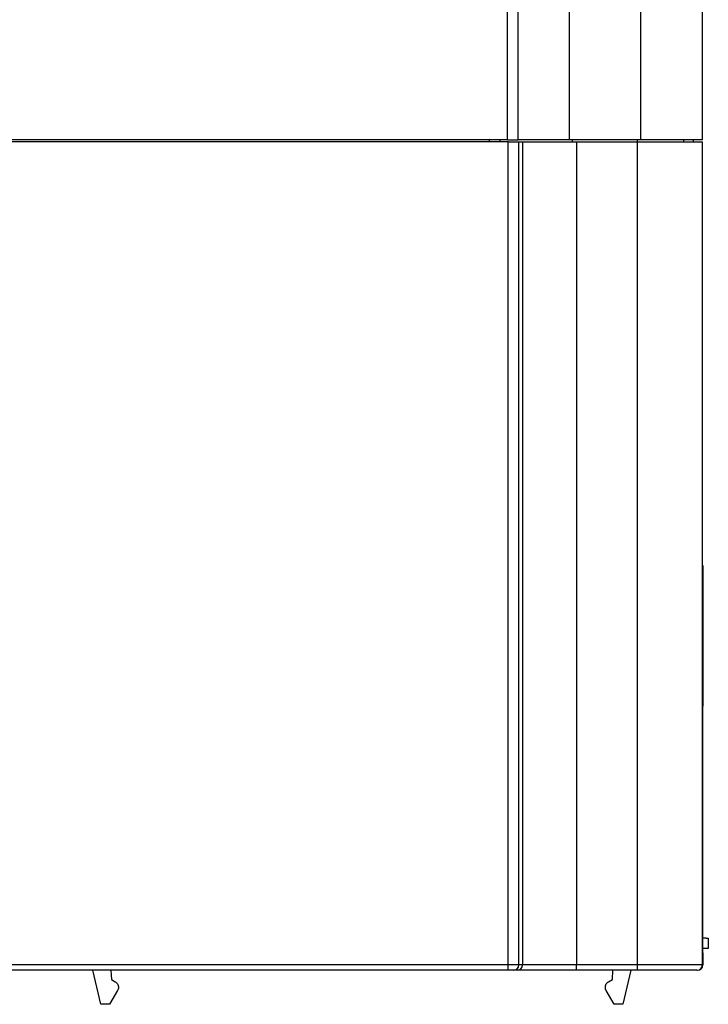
# Model space of a CAD drawing. Header units: inches. Extents: x -14 to 120, y 226 to 354.
# Tile 5 of 7: x 75 to 120, y 226 to 289. Entities that reach past the tile are written whole.
import ezdxf

# ---------------------------------------------------------------- set-up
doc = ezdxf.new("R2010")
doc.units = ezdxf.units.IN
doc.header["$MEASUREMENT"] = 0

# ---------------------------------------------------------------- blocks, each defined once
blk = doc.blocks.new('block 37')
at = {"color": 7, "lineweight": 25}
blk.add_lwpolyline([(106.676, 281.546), (106.676, 290.643)], dxfattribs=at)
blk = doc.blocks.new('block 38')
at = {"color": 7, "lineweight": 25}
blk.add_lwpolyline([(106.676, 281.546), (-1.124, 281.546)], dxfattribs=at)
blk = doc.blocks.new('block 46')
at = {"color": 7, "lineweight": 25}
blk.add_lwpolyline([(106.676, 281.546), (107.376, 281.546)], dxfattribs=at)
blk = doc.blocks.new('block 47')
at = {"color": 7, "lineweight": 25}
blk.add_lwpolyline([(107.376, 281.546), (107.376, 290.643)], dxfattribs=at)
blk = doc.blocks.new('block 52')
at = {"color": 7, "lineweight": 25}
blk.add_lwpolyline([(106.712, 228.206), (106.712, 281.406)], dxfattribs=at)
blk = doc.blocks.new('block 53')
at = {"color": 7, "lineweight": 25}
blk.add_lwpolyline([(106.712, 228.206), (-1.16, 228.206)], dxfattribs=at)
blk = doc.blocks.new('block 54')
at = {"color": 7, "lineweight": 25}
blk.add_lwpolyline([(106.712, 281.406), (-1.16, 281.406)], dxfattribs=at)
blk = doc.blocks.new('block 55')
at = {"color": 7, "lineweight": 25}
blk.add_lwpolyline([(107.411, 228.206), (106.712, 228.206)], dxfattribs=at)
blk = doc.blocks.new('block 56')
at = {"color": 7, "lineweight": 25}
blk.add_lwpolyline([(106.712, 281.406), (107.411, 281.406)], dxfattribs=at)
blk = doc.blocks.new('block 57')
at = {"color": 7, "lineweight": 25}
blk.add_lwpolyline([(107.411, 228.206), (107.411, 281.406)], dxfattribs=at)
blk = doc.blocks.new('block 58')
at = {"color": 7, "lineweight": 25}
blk.add_lwpolyline([(106.712, 227.856), (-1.16, 227.856)], dxfattribs=at)
blk = doc.blocks.new('block 60')
at = {"color": 7, "lineweight": 25}
blk.add_lwpolyline([(106.712, 227.856), (106.712, 228.206)], dxfattribs=at)
blk = doc.blocks.new('block 63')
at = {"color": 7, "lineweight": 25}
blk.add_open_spline([(107.062, 227.856), (107.254, 227.857), (107.411, 228.013), (107.411, 228.206)], degree=3, dxfattribs=at)
blk = doc.blocks.new('block 64')
at = {"color": 7, "lineweight": 25}
blk.add_lwpolyline([(107.062, 227.856), (106.712, 227.856)], dxfattribs=at)
blk = doc.blocks.new('block 65')
at = {"color": 7, "lineweight": 25}
blk.add_lwpolyline([(107.643, 228.206), (107.411, 228.206)], dxfattribs=at)
blk = doc.blocks.new('block 66')
at = {"color": 7, "lineweight": 25}
blk.add_open_spline([(107.293, 227.856), (107.486, 227.857), (107.643, 228.013), (107.643, 228.206)], degree=3, dxfattribs=at)
blk = doc.blocks.new('block 67')
at = {"color": 7, "lineweight": 25}
blk.add_lwpolyline([(107.293, 227.856), (107.062, 227.856)], dxfattribs=at)
blk = doc.blocks.new('block 73')
at = {"color": 7, "lineweight": 25}
blk.add_lwpolyline([(107.643, 281.406), (107.643, 228.206)], dxfattribs=at)
blk = doc.blocks.new('block 74')
at = {"color": 7, "lineweight": 25}
blk.add_lwpolyline([(107.411, 281.406), (107.643, 281.406)], dxfattribs=at)
blk = doc.blocks.new('block 77')
at = {"color": 7, "lineweight": 25}
blk.add_lwpolyline([(105.486, 281.546), (105.485, 281.406)], dxfattribs=at)
blk = doc.blocks.new('block 78')
at = {"color": 7, "lineweight": 25}
blk.add_lwpolyline([(106.186, 281.546), (106.185, 281.406)], dxfattribs=at)
blk = doc.blocks.new('block 517')
at = {"color": 7, "lineweight": 25}
blk.add_lwpolyline([(110.687, 281.546), (110.687, 290.639)], dxfattribs=at)
blk = doc.blocks.new('block 519')
at = {"color": 7, "lineweight": 25}
blk.add_lwpolyline([(110.687, 281.546), (107.376, 281.546)], dxfattribs=at)
blk = doc.blocks.new('block 523')
at = {"color": 7, "lineweight": 25}
blk.add_lwpolyline([(110.876, 281.406), (110.876, 281.546)], dxfattribs=at)
blk = doc.blocks.new('block 525')
at = {"color": 7, "lineweight": 25}
blk.add_lwpolyline([(111.138, 228.206), (107.643, 228.206)], dxfattribs=at)
blk = doc.blocks.new('block 526')
at = {"color": 7, "lineweight": 25}
blk.add_lwpolyline([(111.138, 227.856), (111.138, 228.206)], dxfattribs=at)
blk = doc.blocks.new('block 527')
at = {"color": 7, "lineweight": 25}
blk.add_lwpolyline([(111.138, 227.856), (107.293, 227.856)], dxfattribs=at)
blk = doc.blocks.new('block 531')
at = {"color": 7, "lineweight": 25}
blk.add_lwpolyline([(111.138, 281.406), (111.138, 228.206)], dxfattribs=at)
blk = doc.blocks.new('block 532')
at = {"color": 7, "lineweight": 25}
blk.add_lwpolyline([(107.643, 281.406), (111.138, 281.406)], dxfattribs=at)
blk = doc.blocks.new('block 606')
at = {"color": 7, "lineweight": 25}
blk.add_lwpolyline([(115.303, 281.546), (115.303, 290.599)], dxfattribs=at)
blk = doc.blocks.new('block 608')
at = {"color": 7, "lineweight": 25}
blk.add_lwpolyline([(115.303, 281.546), (110.687, 281.546)], dxfattribs=at)
blk = doc.blocks.new('block 616')
at = {"color": 7, "lineweight": 25}
blk.add_lwpolyline([(119.276, 281.546), (119.276, 290.599)], dxfattribs=at)
blk = doc.blocks.new('block 618')
at = {"color": 7, "lineweight": 25}
blk.add_lwpolyline([(119.276, 281.546), (115.303, 281.546)], dxfattribs=at)
blk = doc.blocks.new('block 619')
at = {"color": 7, "lineweight": 25}
blk.add_lwpolyline([(119.276, 228.206), (115.076, 228.206)], dxfattribs=at)
blk = doc.blocks.new('block 620')
at = {"color": 7, "lineweight": 25}
blk.add_lwpolyline([(115.076, 228.206), (115.076, 281.406)], dxfattribs=at)
blk = doc.blocks.new('block 621')
at = {"color": 7, "lineweight": 25}
blk.add_lwpolyline([(119.276, 228.206), (119.276, 281.406)], dxfattribs=at)
blk = doc.blocks.new('block 622')
at = {"color": 7, "lineweight": 25}
blk.add_lwpolyline([(115.076, 281.406), (119.276, 281.406)], dxfattribs=at)
blk = doc.blocks.new('block 627')
at = {"color": 7, "lineweight": 25}
blk.add_lwpolyline([(115.076, 228.206), (111.138, 228.206)], dxfattribs=at)
blk = doc.blocks.new('block 628')
at = {"color": 7, "lineweight": 25}
blk.add_lwpolyline([(111.138, 281.406), (115.076, 281.406)], dxfattribs=at)
blk = doc.blocks.new('block 631')
at = {"color": 7, "lineweight": 25}
blk.add_lwpolyline([(115.076, 227.856), (115.076, 228.206)], dxfattribs=at)
blk = doc.blocks.new('block 632')
at = {"color": 7, "lineweight": 25}
blk.add_open_spline([(118.926, 227.856), (119.119, 227.856), (119.276, 228.013), (119.276, 228.206)], degree=3, dxfattribs=at)
blk = doc.blocks.new('block 633')
at = {"color": 7, "lineweight": 25}
blk.add_lwpolyline([(118.926, 227.856), (115.076, 227.856)], dxfattribs=at)
blk = doc.blocks.new('block 636')
at = {"color": 7, "lineweight": 25}
blk.add_lwpolyline([(115.076, 227.856), (111.138, 227.856)], dxfattribs=at)
blk = doc.blocks.new('block 650')
at = {"color": 7, "lineweight": 25}
blk.add_lwpolyline([(118.085, 281.406), (118.086, 281.546)], dxfattribs=at)
blk = doc.blocks.new('block 651')
at = {"color": 7, "lineweight": 25}
blk.add_lwpolyline([(115.076, 281.406), (115.076, 281.546)], dxfattribs=at)
blk = doc.blocks.new('block 758')
at = {"color": 7, "lineweight": 25}
blk.add_lwpolyline([(119.311, 228.976), (119.311, 244.936)], dxfattribs=at)
blk = doc.blocks.new('block 759')
at = {"color": 7, "lineweight": 25}
blk.add_lwpolyline([(119.276, 244.936), (119.311, 244.936)], dxfattribs=at)
blk = doc.blocks.new('block 760')
at = {"color": 7, "lineweight": 25}
blk.add_open_spline([(119.276, 228.824), (119.299, 228.871), (119.311, 228.923), (119.311, 228.976)], degree=3, dxfattribs=at)
blk = doc.blocks.new('block 761')
at = {"color": 7, "lineweight": 25}
blk.add_lwpolyline([(119.276, 254.036), (119.311, 254.036)], dxfattribs=at)
blk = doc.blocks.new('block 762')
at = {"color": 7, "lineweight": 25}
blk.add_lwpolyline([(119.311, 254.036), (119.311, 244.936)], dxfattribs=at)
blk = doc.blocks.new('block 768')
at = {"color": 7, "lineweight": 25}
blk.add_lwpolyline([(114.649, 227.856), (114.131, 225.658)], dxfattribs=at)
blk = doc.blocks.new('block 769')
at = {"color": 7, "lineweight": 25}
blk.add_lwpolyline([(114.131, 225.658), (113.571, 225.658)], dxfattribs=at)
blk = doc.blocks.new('block 770')
at = {"color": 7, "lineweight": 25}
blk.add_lwpolyline([(113.571, 225.658), (113.06, 226.544)], dxfattribs=at)
blk = doc.blocks.new('block 771')
at = {"color": 7, "lineweight": 25}
blk.add_open_spline([(113.06, 226.544), (113.054, 226.555), (113.048, 226.566), (113.043, 226.577), (113.027, 226.61), (113.016, 226.645), (113.01, 226.681), (112.999, 226.741), (113.002, 226.804), (113.018, 226.863), (113.028, 226.902), (113.045, 226.94), (113.066, 226.975), (113.085, 227.006), (113.108, 227.035), (113.136, 227.06), (113.159, 227.082), (113.187, 227.1), (113.213, 227.118)], degree=3, knots=[0, 0, 0, 0, 1, 1, 1, 2, 2, 2, 3, 3, 3, 4, 4, 4, 5, 5, 5, 6, 6, 6, 6], dxfattribs=at)
blk = doc.blocks.new('block 772')
at = {"color": 7, "lineweight": 25}
blk.add_lwpolyline([(113.213, 227.118), (113.459, 227.26)], dxfattribs=at)
blk = doc.blocks.new('block 773')
at = {"color": 7, "lineweight": 25}
blk.add_lwpolyline([(113.459, 227.26), (113.486, 227.856)], dxfattribs=at)
blk = doc.blocks.new('block 774')
at = {"color": 7, "lineweight": 25}
blk.add_lwpolyline([(81.063, 227.26), (81.309, 227.118)], dxfattribs=at)
blk = doc.blocks.new('block 775')
at = {"color": 7, "lineweight": 25}
blk.add_open_spline([(81.309, 227.118), (81.322, 227.11), (81.336, 227.101), (81.348, 227.092), (81.362, 227.082), (81.375, 227.071), (81.387, 227.06), (81.4, 227.048), (81.412, 227.035), (81.423, 227.021), (81.435, 227.006), (81.446, 226.991), (81.456, 226.975), (81.467, 226.958), (81.476, 226.94), (81.484, 226.922), (81.492, 226.903), (81.499, 226.883), (81.505, 226.863), (81.509, 226.846), (81.512, 226.83), (81.515, 226.813), (81.518, 226.794), (81.519, 226.774), (81.519, 226.754), (81.519, 226.712), (81.513, 226.67), (81.5, 226.631), (81.49, 226.601), (81.477, 226.573), (81.463, 226.544)], degree=3, knots=[0, 0, 0, 0, 1, 1, 1, 2, 2, 2, 3, 3, 3, 4, 4, 4, 5, 5, 5, 6, 6, 6, 7, 7, 7, 8, 8, 8, 9, 9, 9, 10, 10, 10, 10], dxfattribs=at)
blk = doc.blocks.new('block 776')
at = {"color": 7, "lineweight": 25}
blk.add_lwpolyline([(81.463, 226.544), (80.951, 225.658)], dxfattribs=at)
blk = doc.blocks.new('block 777')
at = {"color": 7, "lineweight": 25}
blk.add_lwpolyline([(80.951, 225.658), (80.391, 225.658)], dxfattribs=at)
blk = doc.blocks.new('block 778')
at = {"color": 7, "lineweight": 25}
blk.add_lwpolyline([(80.391, 225.658), (79.873, 227.856)], dxfattribs=at)
blk = doc.blocks.new('block 779')
at = {"color": 7, "lineweight": 25}
blk.add_lwpolyline([(81.037, 227.856), (81.063, 227.26)], dxfattribs=at)
blk = doc.blocks.new('block 785')
at = {"color": 7, "lineweight": 25}
blk.add_lwpolyline([(119.311, 228.976), (119.311, 228.206)], dxfattribs=at)
blk = doc.blocks.new('block 786')
at = {"color": 7, "lineweight": 25}
blk.add_open_spline([(118.961, 227.856), (119.154, 227.856), (119.311, 228.013), (119.311, 228.206)], degree=3, dxfattribs=at)
blk = doc.blocks.new('block 787')
at = {"color": 7, "lineweight": 25}
blk.add_lwpolyline([(118.926, 227.856), (118.961, 227.856)], dxfattribs=at)
blk = doc.blocks.new('block 788')
at = {"color": 7, "lineweight": 25}
blk.add_lwpolyline([(118.69, 281.546), (118.688, 281.406)], dxfattribs=at)
blk = doc.blocks.new('block 789')
at = {"color": 7, "lineweight": 25}
blk.add_open_spline([(119.661, 229.275), (119.661, 229.275), (119.66, 229.275), (119.657, 229.275), (119.655, 229.274), (119.651, 229.274), (119.646, 229.274), (119.641, 229.274), (119.635, 229.273), (119.627, 229.273), (119.62, 229.273), (119.611, 229.272), (119.601, 229.272), (119.591, 229.271), (119.58, 229.27), (119.567, 229.27), (119.547, 229.269), (119.524, 229.267), (119.498, 229.266), (119.472, 229.265), (119.444, 229.263), (119.412, 229.262), (119.38, 229.26), (119.346, 229.258), (119.311, 229.256)], degree=3, knots=[0, 0, 0, 0, 1, 1, 1, 2, 2, 2, 3, 3, 3, 4, 4, 4, 5, 5, 5, 6, 6, 6, 7, 7, 7, 8, 8, 8, 8], dxfattribs=at)
blk = doc.blocks.new('block 790')
at = {"color": 7, "lineweight": 25}
blk.add_lwpolyline([(119.661, 229.938), (119.661, 229.275)], dxfattribs=at)
blk = doc.blocks.new('block 791')
at = {"color": 7, "lineweight": 25}
blk.add_open_spline([(119.311, 229.956), (119.332, 229.955), (119.353, 229.954), (119.373, 229.953), (119.393, 229.952), (119.412, 229.951), (119.43, 229.95), (119.448, 229.949), (119.465, 229.948), (119.481, 229.948), (119.497, 229.947), (119.512, 229.946), (119.527, 229.945), (119.541, 229.944), (119.555, 229.944), (119.567, 229.943), (119.588, 229.942), (119.605, 229.941), (119.62, 229.94), (119.633, 229.939), (119.644, 229.939), (119.651, 229.939), (119.657, 229.938), (119.659, 229.938), (119.661, 229.938)], degree=3, knots=[0, 0, 0, 0, 1, 1, 1, 2, 2, 2, 3, 3, 3, 4, 4, 4, 5, 5, 5, 6, 6, 6, 7, 7, 7, 8, 8, 8, 8], dxfattribs=at)
blk = doc.blocks.new('block 817')
at = {"color": 253, "lineweight": 25}
blk.add_lwpolyline([(119.276, 228.976), (119.311, 228.976)], dxfattribs=at)
blk = doc.blocks.new('block 825')
at = {"color": 253, "lineweight": 25}
blk.add_open_spline([(119.276, 228.204), (119.288, 228.204), (119.3, 228.205), (119.311, 228.206)], degree=3, dxfattribs=at)
blk = doc.blocks.new('block 826')
at = {"color": 253, "lineweight": 25}
blk.add_lwpolyline([(118.961, 227.858), (118.961, 227.856)], dxfattribs=at)

msp = doc.modelspace()

# ---------------------------------------------------------------- block references
for name in ['block 37', 'block 47', 'block 517', 'block 606', 'block 616', 'block 54', 'block 38', 'block 77', 'block 78', 'block 46', 'block 52', 'block 56', 'block 519', 'block 57', 'block 74', 'block 73', 'block 532', 'block 608', 'block 523', 'block 531', 'block 628', 'block 651', 'block 620', 'block 622', 'block 618', 'block 650', 'block 788', 'block 621', 'block 761', 'block 762', 'block 759', 'block 758', 'block 791', 'block 790', 'block 789', 'block 760', 'block 817', 'block 785', 'block 53', 'block 55', 'block 60', 'block 63', 'block 66', 'block 65', 'block 525', 'block 526', 'block 627', 'block 619', 'block 631', 'block 632', 'block 786', 'block 825', 'block 58', 'block 778', 'block 779', 'block 774', 'block 64', 'block 67', 'block 527', 'block 636', 'block 772', 'block 773', 'block 768', 'block 633', 'block 787', 'block 826', 'block 775', 'block 771', 'block 776', 'block 770', 'block 777', 'block 769']:
    msp.add_blockref(name, (0, 0))

doc.saveas('drawing.dxf')
